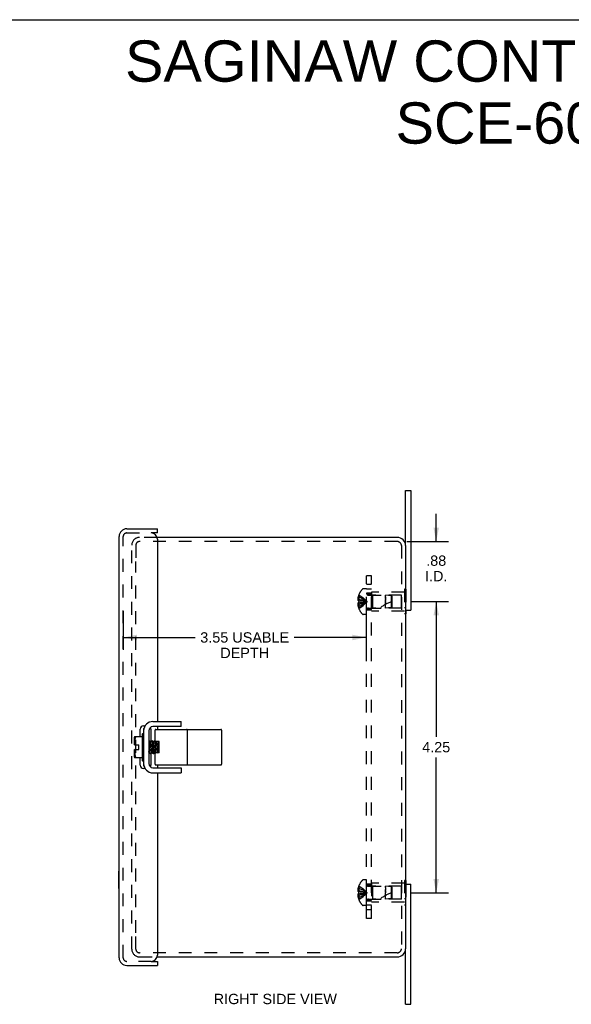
# Model space of a CAD drawing. Header units: inches. Extents: x 0 to 34.2, y 0 to 22.1.
# Tile 4 of 5: x 17.1 to 25.1, y 7.7 to 22.1. Entities that reach past the tile are written whole.
import ezdxf

# ---------------------------------------------------------------- set-up
doc = ezdxf.new("R2010")
doc.units = ezdxf.units.IN
doc.header["$LTSCALE"] = 1.878645
doc.header["$MEASUREMENT"] = 0
doc.linetypes.add('HIDDEN', pattern=[0.2, 0.1, -0.1])
doc.layers.get('0').update_dxf_attribs({"linetype": 'CONTINUOUS'})
for name, color, linetype in [('DEFAULT_2', 8, 'HIDDEN'), ('DIMENSIONS', 7, 'CONTINUOUS'), ('DOOR_ASSEMBLY', 7, 'CONTINUOUS'), ('SUBPANEL', 7, 'CONTINUOUS')]:
    doc.layers.add(name, color=color, linetype=linetype)
doc.styles.get("Standard").update_dxf_attribs({"font": 'arial.ttf'})
doc.dimstyles.new('DIMSTYLE_1', dxfattribs={"dimtxt": 0.150693, "dimasz": 0.200925, "dimexe": 0.09, "dimexo": 0.07, "dimgap": 0.0375, "dimtad": 0, "dimtih": 1, "dimtoh": 1, "dimzin": 4, "dimdsep": 46, "dimtxsty": 'Standard', "dimblk": '_FILLED', "dimblk1": '_FILLED', "dimblk2": '_FILLED', "dimcen": 0.09, "dimadec": 3, "dimazin": 1, "dimtfac": 1, "dimtdec": 3, "dimtofl": 0, "dimtmove": 0, "dimatfit": 3, "dimldrblk": '_FILLED', "dimfxl": 0, "dimtolj": 1, "dimtzin": 4, "dimarcsym": 0})

# ---------------------------------------------------------------- blocks, each defined once
blk = doc.blocks.new('_FILLED')
at = {"color": 0, "linetype": 'ByBlock'}
blk.add_solid([(0, 0), (-1, 0.2), (-1, -0.2)], dxfattribs=at)
blk = doc.blocks.new('*D3')
at = {"layer": 'DIMENSIONS', "color": 2, "linetype": 'Continuous'}
for p, q in [((18.591, 13.465), (18.591, 12.902)), ((22.141, 13.465), (22.141, 12.902)), ((18.591, 13.082), (19.642, 13.082)), ((22.141, 13.082), (21.09, 13.082))]:
    blk.add_line(p, q, dxfattribs=at)
at = {"layer": 'DIMENSIONS', "color": 2, "linetype": 'Continuous', "xscale": 0.2009246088, "yscale": 0.2009246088, "zscale": 0.2009246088, "rotation": 180}
blk.add_blockref('_FILLED', (18.591, 13.082), dxfattribs=at)
at = {"layer": 'DIMENSIONS', "color": 2, "linetype": 'Continuous', "xscale": 0.2009246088, "yscale": 0.2009246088, "zscale": 0.2009246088}
blk.add_blockref('_FILLED', (22.141, 13.082), dxfattribs=at)
at = {"layer": 'DIMENSIONS', "color": 2, "linetype": 'Continuous', "insert": (20.366, 13.158), "char_height": 0.15069, "width": 1.29686, "attachment_point": 2, "line_spacing_factor": 0.9}
blk.add_mtext('3.55 USABLE\\PDEPTH', dxfattribs=at)
blk = doc.blocks.new('*D12')
at = {"layer": 'DIMENSIONS', "color": 2, "linetype": 'Continuous'}
for p, q in [((22.799, 13.605), (23.344, 13.605)), ((23.164, 13.605), (23.164, 11.631)), ((23.164, 9.355), (23.164, 11.33)), ((22.799, 9.355), (23.344, 9.355))]:
    blk.add_line(p, q, dxfattribs=at)
at = {"layer": 'DIMENSIONS', "color": 2, "linetype": 'Continuous', "xscale": 0.2009246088, "yscale": 0.2009246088, "zscale": 0.2009246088}
for p, rotation in [((23.164, 13.605), 90), ((23.164, 9.355), 270)]:
    blk.add_blockref('_FILLED', p, dxfattribs=dict(at, rotation=rotation))
at = {"layer": 'DIMENSIONS', "color": 2, "linetype": 'Continuous', "insert": (23.164, 11.556), "char_height": 0.1507, "width": 0.40951, "attachment_point": 2, "line_spacing_factor": 0.9}
blk.add_mtext('4.25', dxfattribs=at)
blk = doc.blocks.new('*D15')
at = {"layer": 'DIMENSIONS', "color": 2, "linetype": 'Continuous'}
for p, q in [((23.164, 14.483), (23.164, 14.885)), ((22.737, 14.483), (23.344, 14.483)), ((22.862, 13.605), (23.344, 13.605)), ((23.164, 13.605), (23.164, 13.203))]:
    blk.add_line(p, q, dxfattribs=at)
at = {"layer": 'DIMENSIONS', "color": 2, "linetype": 'Continuous', "xscale": 0.2009246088, "yscale": 0.2009246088, "zscale": 0.2009246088}
for p, rotation in [((23.164, 14.483), 270), ((23.164, 13.605), 90)]:
    blk.add_blockref('_FILLED', p, dxfattribs=dict(at, rotation=rotation))
at = {"layer": 'DIMENSIONS', "color": 2, "linetype": 'Continuous', "insert": (23.164, 14.279), "char_height": 0.1507, "width": 0.3266, "attachment_point": 2, "line_spacing_factor": 0.9}
blk.add_mtext('.88\\PI.D.', dxfattribs=at)

msp = doc.modelspace()

# ---------------------------------------------------------------- linework, layer by layer
at = {"color": 7, "linetype": 'Continuous'}
for p, q in [((0, 22.102), (34.157, 22.102)), ((22.716, 14.423), (22.716, 15.23)), ((22.716, 15.23), (22.791, 15.23)), ((22.716, 13.48), (22.791, 13.48)), ((22.721, 13.425), (22.716, 13.425)), ((22.721, 13.48), (22.721, 13.425)), ((19.436, 11.78), (19.436, 11.855)), ((18.866, 11.668), (18.866, 11.292)), ((18.876, 11.678), (18.88, 11.678)), ((18.89, 11.752), (18.894, 11.752)), ((18.965, 11.72), (18.965, 11.24)), ((18.978, 11.752), (18.974, 11.752)), ((19.436, 11.78), (19.025, 11.78)), ((19.057, 11.572), (19.057, 11.73)), ((19.067, 11.74), (20.018, 11.74)), ((19.528, 11.23), (19.528, 11.73)), ((20.028, 11.73), (20.028, 11.23)), ((18.756, 11.512), (18.756, 11.625)), ((18.756, 11.512), (18.817, 11.512)), ((18.759, 11.637), (18.866, 11.637)), ((18.817, 11.448), (18.817, 11.512)), ((18.969, 11.574), (18.965, 11.571)), ((18.97, 11.574), (18.969, 11.574)), ((18.991, 11.558), (18.97, 11.574)), ((18.97, 11.574), (18.97, 11.574)), ((19.011, 11.574), (18.991, 11.559)), ((19.011, 11.574), (19.012, 11.574)), ((19.012, 11.574), (19.013, 11.572)), ((19.033, 11.558), (19.012, 11.574)), ((19.012, 11.574), (19.012, 11.574)), ((19.053, 11.574), (19.033, 11.559)), ((19.054, 11.574), (19.053, 11.574)), ((19.062, 11.568), (19.054, 11.574)), ((19.054, 11.574), (19.054, 11.574)), ((19.057, 11.563), (19.056, 11.567)), ((19.075, 11.559), (19.067, 11.564)), ((19.117, 11.564), (19.067, 11.564)), ((19.083, 11.564), (19.075, 11.559)), ((19.075, 11.558), (19.075, 11.559)), ((19.117, 11.559), (19.109, 11.564)), ((19.117, 11.396), (19.117, 11.564)), ((19.117, 11.559), (19.117, 11.559)), ((19.117, 11.558), (19.117, 11.559)), ((18.756, 11.336), (18.756, 11.448)), ((18.756, 11.448), (18.817, 11.448)), ((18.965, 11.399), (18.97, 11.402)), ((18.969, 11.403), (18.99, 11.386)), ((18.981, 11.469), (18.979, 11.495)), ((18.981, 11.469), (18.979, 11.495)), ((18.99, 11.387), (18.99, 11.388)), ((18.991, 11.386), (18.99, 11.387)), ((18.991, 11.386), (18.99, 11.386)), ((18.991, 11.386), (19.012, 11.402)), ((19.002, 11.469), (19, 11.492)), ((19.011, 11.403), (19.032, 11.386)), ((19.021, 11.495), (19.023, 11.469)), ((19.023, 11.469), (19.021, 11.495)), ((19.032, 11.387), (19.032, 11.387)), ((19.033, 11.386), (19.032, 11.387)), ((19.032, 11.386), (19.033, 11.386)), ((19.033, 11.386), (19.054, 11.402)), ((19.053, 11.403), (19.054, 11.402)), ((19.054, 11.402), (19.064, 11.395)), ((19.057, 11.23), (19.057, 11.396)), ((19.062, 11.396), (19.057, 11.396)), ((19.065, 11.469), (19.063, 11.495)), ((19.065, 11.469), (19.063, 11.495)), ((19.117, 11.396), (19.067, 11.396)), ((19.071, 11.396), (19.071, 11.399)), ((19.072, 11.396), (19.071, 11.399)), ((19.088, 11.396), (19.096, 11.402)), ((19.095, 11.403), (19.096, 11.402)), ((19.096, 11.402), (19.104, 11.396)), ((19.107, 11.469), (19.105, 11.495)), ((19.107, 11.469), (19.105, 11.495)), ((19.113, 11.396), (19.113, 11.399)), ((19.114, 11.396), (19.113, 11.399)), ((18.866, 11.324), (18.759, 11.324)), ((18.876, 11.282), (18.88, 11.282)), ((19.067, 11.22), (20.018, 11.22)), ((18.89, 11.209), (18.894, 11.209)), ((18.974, 11.209), (18.978, 11.209)), ((19.025, 11.18), (19.436, 11.18)), ((19.436, 11.18), (19.436, 11.105)), ((22.721, 9.535), (22.716, 9.535)), ((22.721, 9.535), (22.721, 9.48)), ((22.716, 9.48), (22.791, 9.48)), ((22.716, 7.73), (22.716, 8.538)), ((22.716, 7.73), (22.791, 7.73))]:
    msp.add_line(p, q, dxfattribs=at)
at = {"color": 3, "linetype": 'Continuous'}
for p, q in [((22.791, 15.23), (22.791, 13.48)), ((22.596, 14.543), (19.087, 14.543)), ((22.716, 14.423), (22.716, 8.538)), ((19.025, 11.855), (19.436, 11.855)), ((18.89, 11.752), (18.89, 11.209)), ((19.025, 11.105), (19.436, 11.105)), ((22.791, 7.73), (22.791, 9.48)), ((19.087, 8.418), (22.596, 8.418))]:
    msp.add_line(p, q, dxfattribs=at)
at = {"color": 7, "linetype": 'Continuous'}
for points in [[(18.991, 11.746), (18.988, 11.748), (18.985, 11.75), (18.981, 11.751), (18.978, 11.752)], [(18.995, 11.741), (18.994, 11.742), (18.991, 11.746)], [(18.776, 11.632), (18.774, 11.628), (18.771, 11.624), (18.769, 11.62), (18.767, 11.615), (18.766, 11.61), (18.764, 11.605), (18.763, 11.599), (18.762, 11.593), (18.761, 11.587), (18.76, 11.58), (18.76, 11.573), (18.76, 11.566), (18.759, 11.559), (18.76, 11.552), (18.76, 11.544), (18.76, 11.538), (18.761, 11.531), (18.762, 11.524), (18.763, 11.518), (18.764, 11.512)], [(18.776, 11.632), (18.777, 11.633), (18.777, 11.634), (18.778, 11.634), (18.778, 11.635), (18.778, 11.636), (18.778, 11.636), (18.778, 11.636), (18.777, 11.637), (18.777, 11.637), (18.776, 11.637)], [(18.979, 11.495), (18.979, 11.503), (18.978, 11.512), (18.978, 11.52), (18.977, 11.527), (18.976, 11.535), (18.976, 11.542), (18.975, 11.548), (18.974, 11.554), (18.974, 11.559), (18.973, 11.563), (18.973, 11.567), (18.972, 11.57), (18.971, 11.572), (18.971, 11.574), (18.97, 11.574)], [(18.971, 11.572), (18.97, 11.574), (18.97, 11.574)], [(18.97, 11.574), (18.97, 11.574), (18.97, 11.574)], [(18.979, 11.495), (18.978, 11.503), (18.978, 11.512), (18.977, 11.52), (18.977, 11.527), (18.976, 11.535), (18.975, 11.542), (18.975, 11.548), (18.974, 11.554), (18.973, 11.559), (18.973, 11.563), (18.972, 11.567), (18.972, 11.57), (18.971, 11.572)], [(19, 11.492), (19, 11.5), (18.999, 11.507), (18.998, 11.514), (18.998, 11.521), (18.997, 11.527), (18.996, 11.533), (18.996, 11.538), (18.995, 11.543), (18.994, 11.548), (18.994, 11.551), (18.993, 11.554), (18.992, 11.556), (18.992, 11.558), (18.991, 11.558)], [(19.021, 11.495), (19.021, 11.503), (19.02, 11.512), (19.02, 11.52), (19.019, 11.527), (19.018, 11.535), (19.018, 11.542), (19.017, 11.548), (19.016, 11.554), (19.016, 11.559), (19.015, 11.563), (19.015, 11.567), (19.014, 11.57), (19.013, 11.572), (19.013, 11.574), (19.012, 11.574)], [(19.012, 11.574), (19.012, 11.574), (19.012, 11.574)], [(19.012, 11.574), (19.012, 11.574), (19.012, 11.574)], [(19.013, 11.572), (19.014, 11.57), (19.014, 11.567), (19.015, 11.563), (19.015, 11.559), (19.016, 11.553), (19.017, 11.548), (19.017, 11.541), (19.018, 11.534), (19.019, 11.527), (19.019, 11.519), (19.02, 11.511), (19.02, 11.503), (19.021, 11.495)], [(19.042, 11.49), (19.042, 11.498), (19.041, 11.505), (19.04, 11.512), (19.04, 11.519), (19.039, 11.526), (19.038, 11.532), (19.038, 11.537), (19.037, 11.542), (19.036, 11.547), (19.036, 11.55), (19.035, 11.553), (19.034, 11.556), (19.034, 11.557), (19.033, 11.558)], [(19.063, 11.495), (19.063, 11.503), (19.062, 11.512), (19.062, 11.52), (19.061, 11.527), (19.06, 11.535), (19.06, 11.542), (19.059, 11.548), (19.058, 11.554), (19.058, 11.559), (19.057, 11.563), (19.057, 11.567), (19.056, 11.57), (19.055, 11.572), (19.055, 11.574), (19.054, 11.574)], [(19.055, 11.572), (19.054, 11.574), (19.054, 11.574)], [(19.054, 11.574), (19.054, 11.574), (19.054, 11.574)], [(19.056, 11.567), (19.056, 11.57), (19.055, 11.572)], [(19.067, 11.564), (19.066, 11.565), (19.066, 11.565), (19.065, 11.565), (19.064, 11.566), (19.063, 11.566), (19.063, 11.567), (19.062, 11.568), (19.062, 11.569), (19.061, 11.57), (19.061, 11.571), (19.06, 11.572), (19.06, 11.573), (19.059, 11.574), (19.059, 11.575), (19.059, 11.576), (19.058, 11.578), (19.058, 11.579), (19.058, 11.58), (19.058, 11.582), (19.057, 11.584), (19.057, 11.585), (19.057, 11.587)], [(19.063, 11.495), (19.062, 11.503), (19.062, 11.512), (19.061, 11.52), (19.061, 11.527), (19.06, 11.535), (19.059, 11.542), (19.059, 11.548), (19.058, 11.554), (19.057, 11.559), (19.057, 11.563)], [(19.085, 11.488), (19.084, 11.496), (19.083, 11.503), (19.083, 11.511), (19.082, 11.518), (19.081, 11.524), (19.081, 11.53), (19.08, 11.536), (19.079, 11.541), (19.079, 11.546), (19.078, 11.549), (19.077, 11.553), (19.077, 11.555), (19.076, 11.557), (19.075, 11.558), (19.075, 11.558)], [(19.105, 11.495), (19.104, 11.503), (19.104, 11.512), (19.103, 11.52), (19.103, 11.527), (19.102, 11.535), (19.101, 11.542), (19.101, 11.548), (19.1, 11.554), (19.099, 11.559), (19.099, 11.563), (19.099, 11.564)], [(19.105, 11.495), (19.105, 11.503), (19.104, 11.512), (19.104, 11.52), (19.103, 11.527), (19.102, 11.535), (19.102, 11.542), (19.101, 11.548), (19.1, 11.554), (19.1, 11.559), (19.099, 11.563), (19.099, 11.564)], [(18.764, 11.448), (18.763, 11.444), (18.762, 11.44), (18.762, 11.436), (18.761, 11.432), (18.761, 11.428), (18.76, 11.424), (18.76, 11.419), (18.76, 11.415), (18.76, 11.411), (18.76, 11.407), (18.759, 11.402), (18.76, 11.398), (18.76, 11.393), (18.76, 11.389), (18.76, 11.384), (18.76, 11.38), (18.761, 11.375), (18.761, 11.371), (18.762, 11.366), (18.763, 11.362), (18.764, 11.357), (18.765, 11.353), (18.766, 11.349), (18.768, 11.345), (18.769, 11.341), (18.771, 11.337), (18.774, 11.333), (18.776, 11.329)], [(18.969, 11.403), (18.969, 11.403), (18.968, 11.405), (18.967, 11.407), (18.967, 11.411), (18.966, 11.414), (18.965, 11.419), (18.965, 11.419)], [(18.987, 11.399), (18.986, 11.404), (18.986, 11.409), (18.985, 11.415), (18.985, 11.421), (18.984, 11.428), (18.983, 11.436), (18.983, 11.444), (18.982, 11.452), (18.982, 11.46), (18.981, 11.469)], [(18.987, 11.399), (18.987, 11.404), (18.986, 11.409), (18.986, 11.415), (18.985, 11.421), (18.984, 11.428), (18.984, 11.436), (18.983, 11.444), (18.982, 11.452), (18.982, 11.46), (18.981, 11.469)], [(18.99, 11.386), (18.99, 11.387), (18.989, 11.389), (18.988, 11.392), (18.988, 11.395), (18.987, 11.399)], [(18.99, 11.388), (18.989, 11.389), (18.989, 11.392), (18.988, 11.395), (18.987, 11.399)], [(18.991, 11.386), (18.991, 11.386), (18.991, 11.386)], [(19.011, 11.403), (19.011, 11.403), (19.01, 11.405), (19.009, 11.407), (19.009, 11.41), (19.008, 11.413), (19.007, 11.418), (19.007, 11.423), (19.006, 11.428), (19.005, 11.434), (19.005, 11.44), (19.004, 11.447), (19.004, 11.454), (19.003, 11.462), (19.002, 11.469)], [(19.023, 11.469), (19.023, 11.461), (19.024, 11.452), (19.025, 11.444), (19.025, 11.436), (19.026, 11.429), (19.027, 11.422), (19.027, 11.415), (19.028, 11.409), (19.028, 11.404), (19.029, 11.399)], [(19.029, 11.399), (19.029, 11.404), (19.028, 11.409), (19.028, 11.415), (19.027, 11.421), (19.026, 11.428), (19.026, 11.436), (19.025, 11.444), (19.024, 11.452), (19.024, 11.46), (19.023, 11.469)], [(19.032, 11.387), (19.031, 11.389), (19.031, 11.392), (19.03, 11.395), (19.029, 11.399)], [(19.029, 11.399), (19.03, 11.395), (19.03, 11.392), (19.031, 11.389), (19.031, 11.388), (19.032, 11.387), (19.032, 11.386)], [(19.033, 11.386), (19.033, 11.386), (19.033, 11.386)], [(19.053, 11.403), (19.053, 11.403), (19.052, 11.404), (19.052, 11.406), (19.051, 11.409), (19.05, 11.412), (19.05, 11.417), (19.049, 11.421), (19.048, 11.427), (19.048, 11.432), (19.047, 11.439), (19.046, 11.445), (19.046, 11.452), (19.045, 11.46), (19.044, 11.467), (19.044, 11.475), (19.042, 11.49)], [(19.057, 11.374), (19.057, 11.376), (19.057, 11.377), (19.058, 11.379), (19.058, 11.38), (19.058, 11.382), (19.058, 11.383), (19.059, 11.384), (19.059, 11.386), (19.059, 11.387), (19.06, 11.388), (19.06, 11.389), (19.061, 11.39), (19.061, 11.391), (19.062, 11.392), (19.062, 11.393), (19.063, 11.394), (19.063, 11.394), (19.064, 11.395), (19.065, 11.395), (19.066, 11.396), (19.066, 11.396), (19.067, 11.396)], [(19.071, 11.399), (19.07, 11.404), (19.07, 11.409), (19.069, 11.415), (19.069, 11.421), (19.068, 11.428), (19.067, 11.436), (19.067, 11.444), (19.066, 11.452), (19.066, 11.46), (19.065, 11.469)], [(19.071, 11.399), (19.071, 11.404), (19.07, 11.409), (19.07, 11.415), (19.069, 11.421), (19.068, 11.428), (19.068, 11.436), (19.067, 11.444), (19.066, 11.452), (19.066, 11.46), (19.065, 11.469)], [(19.095, 11.403), (19.095, 11.403), (19.094, 11.404), (19.094, 11.406), (19.093, 11.408), (19.092, 11.412), (19.092, 11.416), (19.091, 11.42), (19.09, 11.425), (19.09, 11.431), (19.089, 11.437), (19.088, 11.444), (19.088, 11.451), (19.087, 11.458), (19.087, 11.466), (19.086, 11.473), (19.085, 11.488)], [(19.113, 11.399), (19.112, 11.404), (19.112, 11.409), (19.111, 11.415), (19.111, 11.421), (19.11, 11.428), (19.109, 11.436), (19.109, 11.444), (19.108, 11.452), (19.108, 11.46), (19.107, 11.469)], [(19.113, 11.399), (19.113, 11.404), (19.112, 11.409), (19.112, 11.415), (19.111, 11.421), (19.11, 11.428), (19.11, 11.436), (19.109, 11.444), (19.108, 11.452), (19.108, 11.46), (19.107, 11.469)], [(18.776, 11.329), (18.777, 11.328), (18.777, 11.327), (18.778, 11.326), (18.778, 11.326), (18.778, 11.325), (18.778, 11.325), (18.778, 11.324), (18.777, 11.324), (18.777, 11.324), (18.776, 11.324)], [(18.978, 11.209), (18.981, 11.21), (18.985, 11.211), (18.988, 11.213), (18.991, 11.215)], [(18.991, 11.215), (18.994, 11.218), (18.995, 11.22)]]:
    msp.add_lwpolyline(points, dxfattribs=at)
at = {"color": 3, "linetype": 'Continuous'}
for centre, radius, start, end in [((22.596, 14.423), 0.12, 0, 90), ((19.025, 11.72), 0.135, 90, 180), ((19.025, 11.24), 0.135, 180, 270), ((22.596, 8.538), 0.12, 270, 360)]:
    msp.add_arc(centre, radius, start, end, dxfattribs=at)
at = {"color": 7, "linetype": 'Continuous'}
for centre, radius, start, end in [((18.876, 11.668), 0.01, 90, 180.0001), ((18.88, 11.668), 0.01, 359.9999, 90), ((19.025, 11.72), 0.06, 90, 180), ((19.067, 11.73), 0.01, 90, 180), ((19.518, 11.73), 0.01, 0, 90), ((20.018, 11.73), 0.01, 0, 90), ((18.806, 11.618), 0.0504, 157.6976, 171.9671), ((18.806, 11.343), 0.0504, 188.0329, 202.3024), ((18.876, 11.292), 0.01, 179.9999, 270), ((18.88, 11.292), 0.01, 270, 0.0001), ((19.025, 11.24), 0.06, 180, 270), ((19.067, 11.23), 0.01, 180, 270), ((19.518, 11.23), 0.01, 270, 360), ((20.018, 11.23), 0.01, 270, 360)]:
    msp.add_arc(centre, radius, start, end, dxfattribs=at)
at = {"layer": 'DEFAULT_2', "color": 8, "linetype": 'HIDDEN'}
for p, q in [((19.087, 14.543), (18.828, 14.543)), ((18.716, 8.53), (18.716, 14.431)), ((18.776, 14.431), (18.776, 14.193)), ((22.596, 14.483), (18.828, 14.483)), ((22.656, 14.423), (22.656, 8.538)), ((18.776, 8.768), (18.776, 14.193)), ((22.033, 13.674), (22.023, 13.674)), ((22.033, 13.705), (22.033, 13.704)), ((22.033, 13.705), (22.033, 13.705)), ((22.033, 13.704), (22.033, 13.621)), ((22.146, 13.792), (22.099, 13.792)), ((22.146, 13.419), (22.146, 13.792)), ((22.174, 13.699), (22.421, 13.699)), ((22.221, 13.745), (22.221, 13.465)), ((22.7, 13.745), (22.221, 13.745)), ((22.231, 13.7), (22.221, 13.71)), ((22.231, 13.7), (22.231, 13.51)), ((22.658, 13.7), (22.231, 13.7)), ((22.421, 13.677), (22.421, 13.699)), ((22.511, 13.69), (22.421, 13.699)), ((22.421, 13.677), (22.421, 13.672)), ((22.421, 13.666), (22.421, 13.652)), ((22.421, 13.652), (22.421, 13.659)), ((22.511, 13.52), (22.511, 13.69)), ((22.521, 13.679), (22.511, 13.69)), ((22.521, 13.531), (22.521, 13.679)), ((22.658, 13.51), (22.658, 13.7)), ((22.7, 13.785), (22.7, 13.425)), ((22.721, 13.785), (22.7, 13.785)), ((22.721, 13.695), (22.7, 13.695)), ((22.721, 13.785), (22.721, 13.48)), ((22.033, 13.64), (22.018, 13.64)), ((22.033, 13.57), (22.018, 13.57)), ((22.033, 13.621), (22.023, 13.621)), ((22.033, 13.59), (22.023, 13.59)), ((22.033, 13.537), (22.023, 13.537)), ((22.033, 13.621), (22.033, 13.621)), ((22.033, 13.621), (22.055, 13.619)), ((22.033, 13.598), (22.033, 13.6)), ((22.033, 13.59), (22.055, 13.592)), ((22.033, 13.59), (22.033, 13.507)), ((22.033, 13.59), (22.033, 13.59)), ((22.055, 13.592), (22.077, 13.594)), ((22.076, 13.594), (22.097, 13.597)), ((22.097, 13.597), (22.118, 13.599)), ((22.421, 13.613), (22.421, 13.637)), ((22.421, 13.605), (22.421, 13.621)), ((22.421, 13.511), (22.421, 13.613)), ((22.421, 13.605), (22.421, 13.563)), ((22.511, 13.52), (22.421, 13.511)), ((22.521, 13.531), (22.511, 13.52)), ((22.721, 13.515), (22.7, 13.515)), ((22.033, 13.507), (22.033, 13.506)), ((22.033, 13.506), (22.033, 13.506)), ((22.146, 13.419), (22.099, 13.419)), ((22.174, 13.511), (22.421, 13.511)), ((22.231, 13.51), (22.221, 13.5)), ((22.7, 13.465), (22.221, 13.465)), ((22.658, 13.51), (22.231, 13.51)), ((22.716, 13.425), (22.7, 13.425)), ((22.146, 9.542), (22.099, 9.542)), ((22.146, 9.169), (22.146, 9.542)), ((22.7, 9.495), (22.221, 9.495)), ((22.221, 9.495), (22.221, 9.215)), ((22.716, 9.535), (22.7, 9.535)), ((22.7, 9.535), (22.7, 9.175)), ((22.033, 9.39), (22.018, 9.39)), ((22.033, 9.424), (22.023, 9.424)), ((22.033, 9.371), (22.023, 9.371)), ((22.033, 9.455), (22.033, 9.455)), ((22.033, 9.455), (22.033, 9.454)), ((22.033, 9.454), (22.033, 9.371)), ((22.033, 9.371), (22.033, 9.371)), ((22.033, 9.371), (22.055, 9.369)), ((22.033, 9.363), (22.033, 9.361)), ((22.055, 9.342), (22.077, 9.344)), ((22.076, 9.344), (22.097, 9.347)), ((22.097, 9.347), (22.118, 9.349)), ((22.174, 9.449), (22.421, 9.449)), ((22.231, 9.45), (22.221, 9.46)), ((22.658, 9.45), (22.231, 9.45)), ((22.231, 9.45), (22.231, 9.26)), ((22.511, 9.44), (22.421, 9.449)), ((22.421, 9.432), (22.421, 9.449)), ((22.421, 9.422), (22.421, 9.402)), ((22.421, 9.402), (22.421, 9.395)), ((22.421, 9.395), (22.421, 9.402)), ((22.421, 9.363), (22.421, 9.395)), ((22.421, 9.387), (22.421, 9.379)), ((22.421, 9.371), (22.421, 9.355)), ((22.421, 9.261), (22.421, 9.355)), ((22.521, 9.429), (22.511, 9.44)), ((22.511, 9.27), (22.511, 9.44)), ((22.521, 9.281), (22.521, 9.429)), ((22.658, 9.26), (22.658, 9.45)), ((22.721, 9.445), (22.7, 9.445)), ((22.721, 9.48), (22.721, 9.175)), ((22.033, 9.32), (22.018, 9.32)), ((22.033, 9.34), (22.023, 9.34)), ((22.033, 9.287), (22.023, 9.287)), ((22.033, 9.34), (22.055, 9.342)), ((22.033, 9.34), (22.033, 9.34)), ((22.033, 9.34), (22.033, 9.257)), ((22.033, 9.257), (22.033, 9.256)), ((22.033, 9.256), (22.033, 9.256)), ((22.174, 9.261), (22.421, 9.261)), ((22.231, 9.26), (22.221, 9.25)), ((22.7, 9.215), (22.221, 9.215)), ((22.658, 9.26), (22.231, 9.26)), ((22.511, 9.27), (22.421, 9.261)), ((22.521, 9.281), (22.511, 9.27)), ((22.721, 9.265), (22.7, 9.265)), ((22.146, 9.169), (22.099, 9.169)), ((22.721, 9.175), (22.7, 9.175)), ((18.776, 8.53), (18.776, 8.768)), ((22.596, 8.478), (18.828, 8.478)), ((18.828, 8.418), (19.087, 8.418))]:
    msp.add_line(p, q, dxfattribs=at)
for points in [[(22.023, 13.674), (22.022, 13.67), (22.021, 13.665), (22.02, 13.661), (22.019, 13.657), (22.019, 13.653), (22.018, 13.649), (22.018, 13.644), (22.018, 13.64)], [(22.033, 13.705), (22.055, 13.691), (22.077, 13.676), (22.097, 13.66), (22.118, 13.643), (22.137, 13.625), (22.157, 13.605)], [(22.033, 13.674), (22.055, 13.664), (22.076, 13.654), (22.097, 13.643), (22.118, 13.631), (22.137, 13.619), (22.157, 13.605)], [(22.421, 13.666), (22.421, 13.672), (22.421, 13.677)], [(22.018, 13.64), (22.018, 13.638), (22.018, 13.636), (22.019, 13.633), (22.019, 13.631), (22.02, 13.628), (22.021, 13.626), (22.022, 13.623), (22.023, 13.621)], [(22.023, 13.59), (22.022, 13.587), (22.021, 13.585), (22.02, 13.582), (22.019, 13.58), (22.019, 13.577), (22.018, 13.575), (22.018, 13.573), (22.018, 13.57)], [(22.018, 13.57), (22.018, 13.566), (22.018, 13.562), (22.019, 13.558), (22.019, 13.554), (22.02, 13.549), (22.021, 13.545), (22.022, 13.541), (22.023, 13.537)], [(22.033, 13.64), (22.055, 13.635), (22.076, 13.63), (22.097, 13.625), (22.118, 13.619), (22.137, 13.612), (22.157, 13.605)], [(22.033, 13.621), (22.033, 13.618), (22.033, 13.616), (22.033, 13.613), (22.033, 13.611), (22.033, 13.608), (22.033, 13.605)], [(22.033, 13.611), (22.033, 13.613), (22.033, 13.616)], [(22.033, 13.537), (22.055, 13.546), (22.076, 13.557), (22.097, 13.568), (22.118, 13.579), (22.137, 13.592), (22.157, 13.605)], [(22.033, 13.506), (22.055, 13.52), (22.077, 13.535), (22.097, 13.551), (22.118, 13.568), (22.137, 13.586), (22.157, 13.605)], [(22.033, 13.605), (22.033, 13.603), (22.033, 13.6), (22.033, 13.598), (22.033, 13.595), (22.033, 13.592), (22.033, 13.59)], [(22.033, 13.57), (22.055, 13.575), (22.076, 13.58), (22.097, 13.586), (22.118, 13.592), (22.137, 13.599), (22.157, 13.605)], [(22.055, 13.619), (22.077, 13.616), (22.097, 13.614), (22.118, 13.611), (22.137, 13.608), (22.157, 13.605)], [(22.076, 13.616), (22.097, 13.614), (22.118, 13.611), (22.137, 13.608), (22.157, 13.605)], [(22.118, 13.599), (22.137, 13.602), (22.157, 13.605)], [(22.118, 13.599), (22.137, 13.602), (22.157, 13.605)], [(22.421, 13.652), (22.421, 13.629), (22.421, 13.621)], [(22.023, 9.424), (22.022, 9.42), (22.021, 9.415), (22.02, 9.411), (22.019, 9.407), (22.019, 9.403), (22.018, 9.399), (22.018, 9.394), (22.018, 9.39)], [(22.018, 9.39), (22.018, 9.388), (22.018, 9.386), (22.019, 9.383), (22.019, 9.381), (22.02, 9.378), (22.021, 9.376), (22.022, 9.373), (22.023, 9.371)], [(22.033, 9.455), (22.055, 9.441), (22.077, 9.426), (22.097, 9.41), (22.118, 9.393), (22.137, 9.375), (22.157, 9.355)], [(22.033, 9.424), (22.055, 9.414), (22.076, 9.404), (22.097, 9.393), (22.118, 9.381), (22.137, 9.369), (22.157, 9.355)], [(22.033, 9.39), (22.055, 9.385), (22.076, 9.38), (22.097, 9.375), (22.118, 9.369), (22.137, 9.362), (22.157, 9.355)], [(22.033, 9.355), (22.033, 9.358), (22.033, 9.361), (22.033, 9.363), (22.033, 9.366), (22.033, 9.368), (22.033, 9.371)], [(22.033, 9.32), (22.055, 9.325), (22.076, 9.33), (22.097, 9.336), (22.118, 9.342), (22.137, 9.349), (22.157, 9.355)], [(22.033, 9.34), (22.033, 9.342), (22.033, 9.345), (22.033, 9.348), (22.033, 9.35), (22.033, 9.353), (22.033, 9.355)], [(22.033, 9.256), (22.055, 9.27), (22.077, 9.285), (22.097, 9.301), (22.118, 9.318), (22.137, 9.336), (22.157, 9.355)], [(22.033, 9.287), (22.055, 9.296), (22.076, 9.307), (22.097, 9.318), (22.118, 9.329), (22.137, 9.342), (22.157, 9.355)], [(22.033, 9.35), (22.033, 9.348), (22.033, 9.345)], [(22.055, 9.369), (22.077, 9.366), (22.097, 9.364), (22.118, 9.361), (22.137, 9.358), (22.157, 9.355)], [(22.076, 9.366), (22.097, 9.364), (22.118, 9.361), (22.137, 9.358), (22.157, 9.355)], [(22.118, 9.349), (22.137, 9.352), (22.157, 9.355)], [(22.118, 9.349), (22.137, 9.352), (22.157, 9.355)], [(22.421, 9.432), (22.421, 9.427), (22.421, 9.422)], [(22.023, 9.34), (22.022, 9.337), (22.021, 9.335), (22.02, 9.332), (22.019, 9.33), (22.019, 9.327), (22.018, 9.325), (22.018, 9.323), (22.018, 9.32)], [(22.018, 9.32), (22.018, 9.316), (22.018, 9.312), (22.019, 9.308), (22.019, 9.304), (22.02, 9.299), (22.021, 9.295), (22.022, 9.291), (22.023, 9.287)]]:
    msp.add_lwpolyline(points, dxfattribs=at)
for centre, radius, start, end in [((18.828, 14.431), 0.112, 90, 180), ((18.828, 14.431), 0.052, 90, 180), ((22.596, 14.423), 0.06, 0, 90), ((22.275, 13.605), 0.261, 157.9106, 164.8059), ((22.275, 13.605), 0.262, 136.4862, 157.6387), ((22.099, 13.772), 0.02, 90, 136.4862), ((22.174, 13.728), 0.0282, 180, 270), ((22.275, 13.605), 0.261, 195.1941, 202.0894), ((22.691, 13.06), 0.571, 107.3354, 127.8138), ((22.275, 13.605), 0.262, 202.3613, 223.5138), ((22.099, 13.439), 0.02, 223.5138, 270), ((22.174, 13.483), 0.0282, 90, 180), ((22.275, 9.355), 0.262, 136.4862, 157.6387), ((22.099, 9.522), 0.02, 90, 136.4862), ((22.275, 9.355), 0.261, 157.9106, 164.8059), ((22.174, 9.478), 0.0282, 180, 270), ((22.691, 8.81), 0.571, 107.3354, 127.8138), ((22.275, 9.355), 0.261, 195.1941, 202.0894), ((22.275, 9.355), 0.262, 202.3613, 223.5138), ((22.174, 9.233), 0.0282, 90, 180), ((22.099, 9.189), 0.02, 223.5138, 270), ((18.828, 8.53), 0.112, 180, 270), ((18.828, 8.53), 0.052, 180, 270), ((22.596, 8.538), 0.06, 270, 360)]:
    msp.add_arc(centre, radius, start, end, dxfattribs=at)
at = {"layer": 'DOOR_ASSEMBLY', "color": 3, "linetype": 'Continuous'}
for p, q in [((18.643, 14.668), (19.091, 14.668)), ((18.531, 8.405), (18.531, 14.556)), ((19.091, 14.518), (19.091, 11.855)), ((18.889, 11.793), (18.912, 11.793)), ((18.839, 11.637), (18.839, 11.743)), ((18.995, 11.743), (18.995, 11.562)), ((19.091, 11.78), (19.091, 11.74)), ((18.995, 11.389), (18.995, 11.218)), ((19.091, 11.399), (19.091, 11.396)), ((18.839, 11.218), (18.839, 11.324)), ((19.091, 11.22), (19.091, 11.18)), ((18.912, 11.168), (18.889, 11.168)), ((19.091, 11.105), (19.091, 8.443)), ((18.643, 8.293), (19.091, 8.293))]:
    msp.add_line(p, q, dxfattribs=at)
at = {"layer": 'DOOR_ASSEMBLY', "color": 7, "linetype": 'Continuous'}
for p, q in [((19.091, 14.608), (19.091, 14.668)), ((19.091, 14.608), (19.001, 14.608)), ((18.526, 9.415), (18.526, 9.671)), ((18.526, 9.671), (18.531, 9.671)), ((18.526, 9.415), (18.531, 9.415)), ((19.001, 8.353), (19.091, 8.353)), ((19.091, 8.353), (19.091, 8.293))]:
    msp.add_line(p, q, dxfattribs=at)
at = {"layer": 'DOOR_ASSEMBLY', "color": 8, "linetype": 'HIDDEN'}
for p, q in [((18.591, 8.405), (18.591, 14.556)), ((18.643, 14.608), (19.001, 14.608)), ((19.001, 8.353), (18.643, 8.353))]:
    msp.add_line(p, q, dxfattribs=at)
at = {"layer": 'DOOR_ASSEMBLY', "color": 3, "linetype": 'Continuous'}
for centre, radius, start, end in [((18.643, 14.556), 0.112, 90, 180), ((19.001, 14.518), 0.09, 0, 90), ((18.889, 11.743), 0.05, 90, 180), ((18.945, 11.743), 0.05, 0, 29.7071), ((18.889, 11.218), 0.05, 180, 270), ((18.945, 11.218), 0.05, 330.2929, 360), ((18.643, 8.405), 0.112, 180, 270), ((19.001, 8.443), 0.09, 270, 360)]:
    msp.add_arc(centre, radius, start, end, dxfattribs=at)
at = {"layer": 'DOOR_ASSEMBLY', "color": 8, "linetype": 'HIDDEN'}
for centre, start, end in [((18.643, 14.556), 90, 180), ((18.643, 8.405), 180, 270)]:
    msp.add_arc(centre, 0.052, start, end, dxfattribs=at)
at = {"layer": 'SUBPANEL', "color": 8, "linetype": 'HIDDEN'}
for p, q in [((22.146, 8.98), (22.146, 13.98)), ((22.221, 13.98), (22.146, 13.98)), ((22.221, 8.98), (22.221, 13.98)), ((22.221, 13.855), (22.146, 13.855)), ((22.221, 13.786), (22.146, 13.786)), ((22.221, 13.73), (22.146, 13.73)), ((22.221, 13.714), (22.146, 13.714)), ((22.221, 13.496), (22.146, 13.496)), ((22.221, 13.48), (22.146, 13.48)), ((22.221, 9.48), (22.146, 9.48)), ((22.221, 9.464), (22.146, 9.464)), ((22.221, 9.246), (22.146, 9.246)), ((22.221, 9.23), (22.146, 9.23)), ((22.221, 9.174), (22.146, 9.174)), ((22.221, 9.105), (22.146, 9.105)), ((22.221, 8.98), (22.146, 8.98))]:
    msp.add_line(p, q, dxfattribs=at)

# ---------------------------------------------------------------- texts
at = {"layer": 'DIMENSIONS', "color": 2, "linetype": 'Continuous', "attachment_point": 2, "line_spacing_factor": 0.9}
for s, insert, char_height, width in [('SAGINAW CONTROL & ENGINEERING\\PSCE-606CHNFSS6', (26.243, 21.799), 0.60277, 15.22396), ('RIGHT SIDE VIEW', (20.813, 7.879), 0.15069, 1.79712)]:
    msp.add_mtext(s, dxfattribs=dict(at, insert=insert, char_height=char_height, width=width))

# ---------------------------------------------------------------- dimensions: what is measured, and where the dimension line sits
at = {"layer": 'DIMENSIONS', "color": 2, "linetype": 'Continuous'}
dim = msp.add_linear_dim(base=(23.164, 13.605), p1=(22.667, 14.483), p2=(22.792, 13.605), angle=270, text='<>\\PI.D.', dimstyle='DIMSTYLE_1', dxfattribs=at)
dim.commit()
dim.dimension.update_dxf_attribs({"geometry": '*D15', "text_midpoint": (23.164, 14.091), "dimtype": 160})
dim = msp.add_linear_dim(base=(22.141, 13.082), p1=(18.591, 13.535), p2=(22.141, 13.535), text='<> USABLE\\PDEPTH', dimstyle='DIMSTYLE_1', dxfattribs=at)
dim.commit()
dim.dimension.update_dxf_attribs({"geometry": '*D3', "text_midpoint": (20.366, 12.969), "dimtype": 160})
dim = msp.add_linear_dim(base=(23.164, 9.355), p1=(22.729, 13.605), p2=(22.729, 9.355), angle=270, dimstyle='DIMSTYLE_1', dxfattribs=at)
dim.commit()
dim.dimension.update_dxf_attribs({"geometry": '*D12', "text_midpoint": (23.16, 11.48), "dimtype": 160})

doc.saveas('drawing.dxf')
